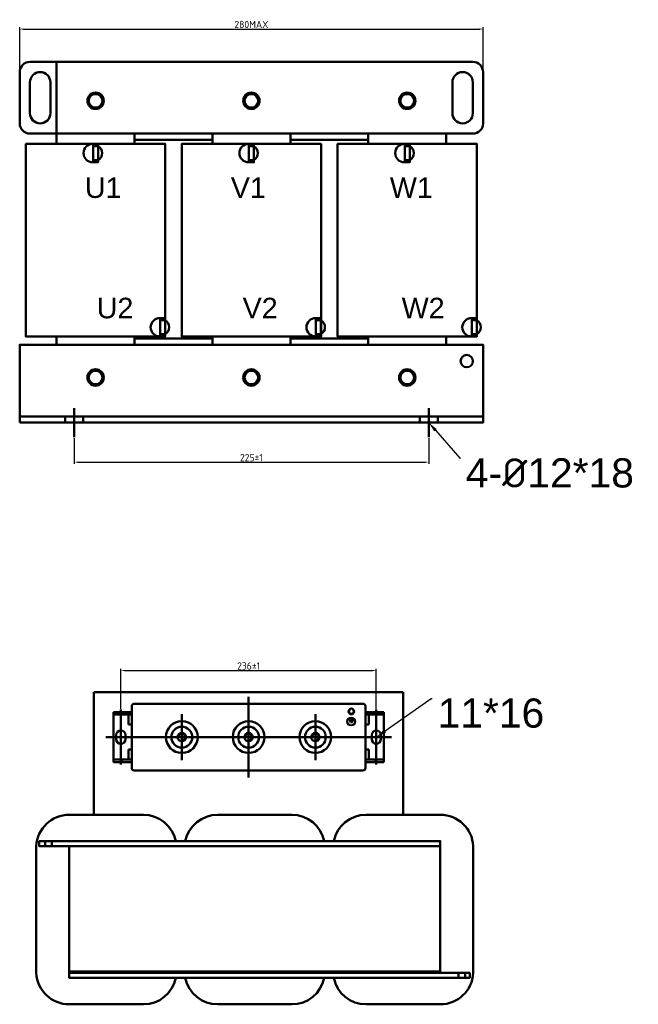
# Model space of a CAD drawing. Header units: millimetres. Extents: x -583 to 465, y 220 to 931.
# Tile 1 of 2: x -583 to -159, y 256 to 931. Entities that reach past the tile are written whole.
import ezdxf
from ezdxf import colors
from ezdxf.entities.mleader import LeaderData, LeaderLine
from ezdxf.math import Vec2, Vec3

# ---------------------------------------------------------------- set-up
doc = ezdxf.new("R2010")
doc.units = ezdxf.units.MM
doc.layers.get('0').update_dxf_attribs({"lineweight": 50})
doc.styles.add('GOST-2.304_Type-B', font='GOST Common.ttf')
doc.styles.get("Standard").update_dxf_attribs({"font": 'arial.ttf'})
doc.dimstyles.new('ISO-25', dxfattribs={"dimtxt": 5, "dimasz": 2.5, "dimexe": 1.25, "dimexo": 0.625, "dimtad": 1, "dimtoh": 1, "dimdec": 0, "dimtxsty": 'GOST-2.304_Type-B', "dimcen": 2.5, "dimadec": 0, "dimazin": 0, "dimtfac": 1, "dimtdec": 0, "dimtmove": 0, "dimatfit": 3, "dimfxl": 1, "dimarcsym": 0})

# ---------------------------------------------------------------- blocks, each defined once
blk = doc.blocks.new('*D55')
at = {"color": 0, "lineweight": -2}
for p, q in [((-583.14, 895.54), (-583.14, 925.68)), ((-580.64, 924.43), (-268.23, 924.43)), ((-265.73, 895.54), (-265.73, 925.68))]:
    blk.add_line(p, q, dxfattribs=at)
at = {"color": 0}
for points in [[(-580.64, 924.85), (-580.64, 924.01), (-583.14, 924.43)], [(-268.23, 924.85), (-268.23, 924.01), (-265.73, 924.43)]]:
    blk.add_solid(points, dxfattribs=at)
at = {"layer": 'Defpoints', "color": 0}
for p in [(-265.73, 924.43), (-583.14, 894.92), (-265.73, 894.92)]:
    blk.add_point(p, dxfattribs=at)
at = {"color": 0, "insert": (-424.43, 927.56), "char_height": 5, "attachment_point": 5, "style": 'GOST-2.304_Type-B'}
blk.add_mtext('280MAX', dxfattribs=at)
blk = doc.blocks.new('*D54')
at = {"color": 0, "lineweight": -2}
for p, q in [((-545.89, 644.15), (-545.89, 626.4)), ((-302.98, 644.15), (-302.98, 626.4)), ((-543.39, 627.65), (-305.48, 627.65))]:
    blk.add_line(p, q, dxfattribs=at)
at = {"color": 0}
for points in [[(-543.39, 628.07), (-543.39, 627.24), (-545.89, 627.65)], [(-305.48, 628.07), (-305.48, 627.24), (-302.98, 627.65)]]:
    blk.add_solid(points, dxfattribs=at)
at = {"layer": 'Defpoints', "color": 0}
for p in [(-545.89, 644.78), (-302.98, 644.78), (-302.98, 627.65)]:
    blk.add_point(p, dxfattribs=at)
at = {"color": 0, "insert": (-424.43, 630.78), "char_height": 5, "attachment_point": 5, "style": 'GOST-2.304_Type-B'}
blk.add_mtext('225%%P1', dxfattribs=at)
blk = doc.blocks.new('*D53')
at = {"color": 0, "lineweight": -2}
for p, q in [((-513.83, 458.7), (-513.83, 486.07)), ((-338.87, 458.7), (-338.87, 486.07)), ((-511.33, 484.82), (-341.37, 484.82))]:
    blk.add_line(p, q, dxfattribs=at)
at = {"color": 0}
for points in [[(-511.33, 485.24), (-511.33, 484.4), (-513.83, 484.82)], [(-341.37, 485.24), (-341.37, 484.4), (-338.87, 484.82)]]:
    blk.add_solid(points, dxfattribs=at)
at = {"layer": 'Defpoints', "color": 0}
for p in [(-338.87, 484.82), (-513.83, 458.08), (-338.87, 458.08)]:
    blk.add_point(p, dxfattribs=at)
at = {"color": 0, "insert": (-426.35, 487.95), "char_height": 5, "attachment_point": 5, "style": 'GOST-2.304_Type-B'}
blk.add_mtext('236±1', dxfattribs=at)

msp = doc.modelspace()

# ---------------------------------------------------------------- hatches: boundary and pattern name
h = msp.add_hatch(color=256)
h.set_gradient(color1=(250, 250, 255), one_color=1, tint=1)
edge = h.paths.add_edge_path()
edge.add_line((-356.15, 448.6), (-355.58, 448.6))
edge.add_arc((-355.58, 448.79), 0.192, -90, 0)
edge.add_arc((-355.58, 448.79), 0.192, 0, 90)
edge.add_line((-355.58, 448.98), (-356.15, 448.98))
edge.add_line((-356.15, 448.98), (-356.72, 448.98))
edge.add_arc((-356.72, 448.79), 0.192, 90, 180)
edge.add_arc((-356.72, 448.79), 0.192, 180, 270)
edge.add_line((-356.72, 448.6), (-356.15, 448.6))
edge = h.paths.add_edge_path()
edge.add_line((-356.34, 451.55), (-356.34, 450.72))
edge.add_line((-356.34, 450.72), (-357.57, 450.72))
edge.add_arc((-357.57, 450.53), 0.192, 90, 180)
edge.add_line((-357.76, 450.53), (-357.76, 450.53))
edge.add_arc((-357.57, 450.53), 0.192, -180, -90)
edge.add_line((-357.57, 450.33), (-356.15, 450.33))
edge.add_line((-356.15, 450.33), (-354.73, 450.33))
edge.add_arc((-354.73, 450.53), 0.192, -90, 0)
edge.add_line((-354.54, 450.53), (-354.54, 450.53))
edge.add_arc((-354.73, 450.53), 0.192, 0, 90)
edge.add_line((-354.73, 450.72), (-355.96, 450.72))
edge.add_line((-355.96, 450.72), (-355.96, 451.55))
edge.add_arc((-356.15, 451.55), 0.192, 0, 90)
edge.add_arc((-356.15, 451.55), 0.192, 90, 180)
edge = h.paths.add_edge_path()
edge.add_arc((-357.14, 449.66), 0.192, 90, 180)
edge.add_arc((-357.14, 449.66), 0.192, -180, -90)
edge.add_line((-357.14, 449.46), (-356.15, 449.46))
edge.add_line((-356.15, 449.46), (-355.16, 449.46))
edge.add_arc((-355.16, 449.66), 0.192, -90, 0)
edge.add_arc((-355.16, 449.66), 0.192, 0, 90)
edge.add_line((-355.16, 449.85), (-356.15, 449.85))
edge.add_line((-356.15, 449.85), (-357.14, 449.85))

# ---------------------------------------------------------------- linework, layer by layer
for p, q in [((-557.86, 845.76), (-557.86, 852.78)), ((-504.49, 845.76), (-504.49, 852.78)), ((-451.12, 845.76), (-451.12, 852.78)), ((-397.75, 845.76), (-397.75, 852.78)), ((-344.38, 845.76), (-344.38, 852.78)), ((-291.01, 845.76), (-291.01, 852.78)), ((-486.96, 726.4), (-486.96, 724.84)), ((-380.22, 726.4), (-380.22, 724.84)), ((-273.48, 726.4), (-273.48, 724.84)), ((-504.49, 712.34), (-504.49, 708.13)), ((-451.12, 712.34), (-451.12, 708.13)), ((-397.75, 712.34), (-397.75, 708.13)), ((-344.38, 712.34), (-344.38, 708.13)), ((-545.89, 644.78), (-545.89, 664.74)), ((-302.98, 644.78), (-302.98, 664.74)), ((-265.73, 658.97), (-583.14, 658.97)), ((-552.09, 659.07), (-552.09, 654.76)), ((-552.09, 654.76), (-539.69, 654.76)), ((-539.69, 659.07), (-539.69, 654.76)), ((-309.18, 659.07), (-309.18, 654.76)), ((-309.18, 654.76), (-296.77, 654.76)), ((-296.77, 659.07), (-296.77, 654.76)), ((-532.26, 470.08), (-320.44, 470.08)), ((-426.35, 466.78), (-426.35, 411.63)), ((-320.44, 470.08), (-320.44, 386.02)), ((-506.4, 460.36), (-506.4, 418.05)), ((-504.69, 462.08), (-348.01, 462.08)), ((-346.3, 460.36), (-346.3, 418.05)), ((-472.09, 454.97), (-472.09, 423.44)), ((-426.35, 454.97), (-426.35, 423.44)), ((-380.61, 454.97), (-380.61, 423.44)), ((-520.7, 439.21), (-524.13, 439.21)), ((-504.69, 439.21), (-348.01, 439.21)), ((-390.63, 439.21), (-359.14, 439.21)), ((-332, 439.21), (-328.57, 439.21)), ((-504.69, 416.33), (-348.01, 416.33)), ((-565.64, 367.95), (-565.64, 364.56)), ((-561.14, 364.56), (-561.14, 367.95)), ((-549.22, 364.56), (-549.22, 363.43)), ((-295.08, 363.43), (-295.08, 357.78)), ((-295.08, 278.71), (-295.08, 284.36)), ((-549.22, 278.71), (-549.22, 277.58)), ((-300.72, 278.71), (-295.08, 278.71)), ((-295.08, 278.71), (-295.08, 278.71)), ((-295.08, 278.71), (-295.08, 277.58)), ((-295.08, 278.71), (-295.08, 278.71)), ((-295.08, 278.71), (-295.08, 277.58)), ((-282.52, 277.58), (-282.52, 274.2)), ((-278.02, 274.2), (-278.02, 277.58))]:
    msp.add_line(p, q)
at = {"color": 0}
for p, q in [((-506.4, 456.36), (-518.98, 456.36)), ((-518.98, 456.36), (-518.98, 422.05)), ((-506.4, 454.76), (-518.98, 454.76)), ((-513.83, 438.92), (-513.83, 458.08)), ((-506.4, 456.36), (-513.55, 456.36)), ((-513.26, 454.76), (-513.26, 456.36)), ((-506.4, 454.76), (-513.26, 454.76)), ((-506.4, 454.76), (-508.69, 454.76)), ((-508.69, 454.76), (-508.69, 447.78)), ((-506.4, 454.76), (-506.4, 456.36)), ((-346.3, 456.36), (-333.72, 456.36)), ((-346.3, 456.36), (-339.15, 456.36)), ((-346.3, 454.76), (-346.3, 456.36)), ((-346.3, 454.76), (-333.72, 454.76)), ((-346.3, 454.76), (-339.44, 454.76)), ((-346.3, 454.76), (-344.01, 454.76)), ((-344.01, 454.76), (-344.01, 447.78)), ((-339.44, 454.76), (-339.44, 456.36)), ((-338.87, 438.92), (-338.87, 458.08)), ((-333.72, 456.36), (-333.72, 422.05)), ((-506.4, 447.78), (-508.69, 447.78)), ((-506.4, 430.63), (-506.4, 447.78)), ((-346.3, 430.63), (-346.3, 447.78)), ((-346.3, 447.78), (-344.01, 447.78)), ((-504.69, 439.21), (-520.7, 439.21)), ((-516.98, 437.78), (-516.98, 440.64)), ((-513.83, 440.64), (-513.83, 420.34)), ((-510.69, 440.64), (-510.69, 437.78)), ((-506.4, 439.21), (-506.4, 430.63)), ((-348.01, 439.21), (-332, 439.21)), ((-346.3, 439.21), (-346.3, 430.63)), ((-342.01, 440.64), (-342.01, 437.78)), ((-338.87, 440.64), (-338.87, 420.34)), ((-335.72, 437.78), (-335.72, 440.64)), ((-508.69, 430.63), (-508.69, 423.82)), ((-506.4, 430.63), (-508.69, 430.63)), ((-346.3, 430.63), (-344.01, 430.63)), ((-344.01, 430.63), (-344.01, 423.82)), ((-506.4, 422.05), (-518.98, 422.05)), ((-506.4, 423.82), (-518.76, 423.82)), ((-506.4, 423.82), (-513.26, 423.82)), ((-513.26, 423.82), (-513.26, 422.05)), ((-506.4, 422.05), (-506.4, 423.82)), ((-346.3, 423.82), (-333.94, 423.82)), ((-346.3, 423.82), (-339.44, 423.82)), ((-346.3, 422.05), (-346.3, 423.82)), ((-346.3, 422.05), (-333.72, 422.05)), ((-339.44, 423.82), (-339.44, 422.05))]:
    msp.add_line(p, q, dxfattribs=at)
at = {"lineweight": 25}
for p, q in [((-357.57, 450.72), (-356.34, 450.72)), ((-357.57, 450.33), (-356.15, 450.33)), ((-356.15, 449.85), (-357.14, 449.85)), ((-356.15, 449.46), (-357.14, 449.46)), ((-356.58, 450.53), (-356.58, 450.53)), ((-356.34, 451.55), (-356.34, 450.72)), ((-354.73, 450.33), (-356.15, 450.33)), ((-356.15, 449.85), (-355.16, 449.85)), ((-356.15, 449.66), (-356.15, 449.66)), ((-356.15, 449.46), (-355.16, 449.46)), ((-355.96, 451.55), (-355.96, 450.72)), ((-354.73, 450.72), (-355.96, 450.72)), ((-354.97, 449.66), (-354.97, 449.66)), ((-354.54, 450.53), (-354.54, 450.53))]:
    msp.add_line(p, q, dxfattribs=at)
for points in [[(-557.86, 901.94), (-576.11, 901.94, 0.414214), (-583.14, 894.92), (-583.14, 859.81, 0.414214), (-576.11, 852.78), (-291.01, 852.78)], [(-291.01, 901.94), (-272.75, 901.94, -0.414214), (-265.73, 894.92), (-265.73, 859.81, -0.414214), (-272.75, 852.78), (-557.86, 852.78)], [(-576.11, 887.9), (-576.11, 866.83, 1), (-562.07, 866.83), (-562.07, 887.9, 1), (-576.11, 887.9, -0.780904)], [(-272.75, 887.9), (-272.75, 866.83, -1), (-286.8, 866.83), (-286.8, 887.9, -1), (-272.75, 887.9, 0.780904)], [(-532.89, 845.76), (-533.06, 845.76, 1), (-533.06, 833.11), (-532.89, 833.11)], [(-532.89, 834.67), (-529.45, 834.67, 0.573603), (-529.45, 844.2), (-532.89, 844.2)], [(-426.15, 845.76), (-426.32, 845.76, 1), (-426.32, 833.11), (-426.15, 833.11)], [(-426.15, 834.67), (-422.71, 834.67, 0.573603), (-422.71, 844.2), (-426.15, 844.2)], [(-319.42, 845.76), (-319.58, 845.76, 1), (-319.58, 833.11), (-319.42, 833.11)], [(-319.42, 834.67), (-315.98, 834.67, 0.573603), (-315.98, 844.2), (-319.42, 844.2)], [(-486.96, 726.4), (-487.12, 726.4, 1), (-487.12, 713.74), (-486.96, 713.75)], [(-486.96, 715.31), (-483.52, 715.31, 0.573603), (-483.52, 724.84), (-486.96, 724.84)], [(-380.22, 726.4), (-380.39, 726.4, 1), (-380.39, 713.74), (-380.22, 713.75)], [(-380.22, 715.31), (-376.78, 715.31, 0.573603), (-376.78, 724.84), (-380.22, 724.84)], [(-273.48, 726.4), (-273.65, 726.4, 1), (-273.65, 713.74), (-273.48, 713.75)], [(-273.48, 715.31), (-270.05, 715.31, 0.573603), (-270.05, 724.84), (-273.48, 724.84)], [(-571.79, 364.56, -0.399638), (-549.22, 386.02), (-498.39, 386.02, -0.356394), (-476.26, 367.95)], [(-469.7, 367.95, -0.356394), (-447.56, 386.02), (-396.74, 386.02, -0.356394), (-374.6, 367.95)], [(-368.04, 367.95, -0.356394), (-345.91, 386.02), (-295.08, 386.02, -0.399638), (-272.51, 364.56, -0.356394)], [(-571.79, 277.58, -0.012506), (-571.81, 278.71), (-571.81, 363.43, -0.012506), (-571.79, 364.56, -0.012506)], [(-272.51, 364.56, -0.012506), (-272.49, 363.43), (-272.49, 278.71, -0.012506), (-272.51, 277.58)], [(-535.1, 256.12), (-549.22, 256.12, -0.399638), (-571.79, 277.58)], [(-272.51, 277.58, -0.399638), (-295.08, 256.12), (-331.79, 256.12)], [(-476.26, 274.2, -0.356394), (-498.39, 256.12), (-535.1, 256.12)], [(-433.45, 256.12), (-447.56, 256.12, -0.356394), (-469.7, 274.2)], [(-374.6, 274.2, -0.356394), (-396.74, 256.12), (-433.45, 256.12)], [(-331.79, 256.12), (-345.91, 256.12, -0.356394), (-368.04, 274.2)]]:
    msp.add_lwpolyline(points, format="xyb")
for points in [[(-557.86, 848.57), (-557.86, 901.94), (-291.01, 901.94)], [(-291.01, 852.78), (-291.01, 848.57)], [(-483.42, 713.74), (-578.92, 713.74), (-578.92, 845.76), (-483.42, 845.76), (-483.42, 845.76), (-483.42, 713.74)], [(-451.12, 848.57), (-504.49, 848.57)], [(-376.68, 713.74), (-472.19, 713.74), (-472.19, 845.76), (-376.68, 845.76), (-376.68, 845.76), (-376.68, 713.74)], [(-344.38, 848.57), (-397.75, 848.57)], [(-269.95, 713.74), (-365.45, 713.74), (-365.45, 845.76), (-269.95, 845.76), (-269.95, 845.76), (-269.95, 713.74)], [(-557.86, 708.13), (-557.86, 712.34), (-557.86, 713.74)], [(-504.49, 713.74), (-504.49, 712.34), (-483.42, 712.34)], [(-483.42, 712.34), (-451.12, 712.34), (-451.12, 713.74)], [(-397.75, 713.74), (-397.75, 712.34), (-381.82, 712.34)], [(-381.82, 712.34), (-344.38, 712.34), (-344.38, 713.74)], [(-291.01, 713.74), (-291.01, 712.34), (-291.01, 708.13)], [(-532.26, 470.08), (-532.26, 386.02)], [(-549.22, 367.95), (-295.08, 367.95), (-295.08, 278.71), (-549.22, 278.71), (-549.22, 364.56)], [(-549.22, 364.56), (-295.08, 364.56), (-295.08, 367.95), (-549.22, 367.95)], [(-549.22, 367.95), (-295.08, 367.95), (-295.08, 364.56), (-549.22, 364.56)], [(-476.26, 367.95), (-368.04, 367.95)], [(-295.08, 274.2), (-549.22, 274.2), (-549.22, 277.58), (-295.08, 277.58)]]:
    msp.add_lwpolyline(points)
for points in [[(-533.86, 879.91), (-536.55, 875.26), (-533.86, 870.6), (-528.48, 870.6), (-525.8, 875.26), (-528.48, 879.91)], [(-427.12, 879.91), (-429.81, 875.26), (-427.12, 870.6), (-421.75, 870.6), (-419.06, 875.26), (-421.75, 879.91)], [(-320.38, 879.91), (-323.07, 875.26), (-320.38, 870.6), (-315.01, 870.6), (-312.32, 875.26), (-315.01, 879.91)], [(-532.89, 845.76), (-529.45, 845.76), (-529.45, 833.11), (-532.89, 833.11)], [(-426.15, 845.76), (-422.71, 845.76), (-422.71, 833.11), (-426.15, 833.11)], [(-319.42, 845.76), (-315.98, 845.76), (-315.98, 833.11), (-319.42, 833.11)], [(-486.96, 726.4), (-483.52, 726.4), (-483.52, 713.74), (-486.96, 713.74)], [(-380.22, 726.4), (-376.78, 726.4), (-376.78, 713.74), (-380.22, 713.74)], [(-273.48, 726.4), (-270.05, 726.4), (-270.05, 713.74), (-273.48, 713.74)], [(-583.14, 654.76), (-265.73, 654.76), (-265.73, 708.13), (-583.14, 708.13)], [(-533.86, 690.31), (-536.55, 685.66), (-533.86, 681), (-528.48, 681), (-525.8, 685.66), (-528.48, 690.31)], [(-427.12, 690.31), (-429.81, 685.66), (-427.12, 681), (-421.75, 681), (-419.06, 685.66), (-421.75, 690.31)], [(-320.38, 690.31), (-323.07, 685.66), (-320.38, 681), (-315.01, 681), (-312.32, 685.66), (-315.01, 690.31)], [(-569.85, 367.95), (-295.08, 367.95), (-295.08, 364.56), (-569.85, 364.56)], [(-549.22, 277.58), (-274.92, 277.58), (-274.92, 274.2), (-549.22, 274.2)]]:
    msp.add_lwpolyline(points, close=True)
for centre, radius in [((-531.17, 875.26), 5.62), ((-531.17, 875.26), 5.62), ((-531.17, 875.26), 4.66), ((-424.43, 875.26), 5.62), ((-424.43, 875.26), 5.62), ((-424.43, 875.26), 4.66), ((-317.7, 875.26), 5.62), ((-317.7, 875.26), 5.62), ((-317.7, 875.26), 4.66), ((-276.97, 696.89), 4.21), ((-531.17, 685.66), 5.62), ((-531.17, 685.66), 4.66), ((-424.43, 685.66), 5.62), ((-424.43, 685.66), 5.62), ((-424.43, 685.66), 4.66), ((-317.7, 685.66), 5.62), ((-317.7, 685.66), 5.62), ((-317.7, 685.66), 4.66), ((-355.98, 456.81), 1.91), ((-472.09, 439.21), 10.86), ((-472.09, 439.21), 7.15), ((-426.35, 439.21), 10.86), ((-426.35, 439.21), 7.15), ((-380.61, 439.21), 10.86), ((-380.61, 439.21), 7.15), ((-472.09, 439.21), 2.86), ((-426.35, 439.21), 2.86), ((-380.61, 439.21), 2.86)]:
    msp.add_circle(centre, radius)
for radius in [2.98, 2.36]:
    msp.add_circle((-356.09, 449.85), radius, dxfattribs=at)
for centre, radius, start, end in [((-504.69, 460.36), 1.72, 90, 180), ((-348.01, 460.36), 1.72, 0, 90), ((-355.98, 456.81), 1.62, 120, 45), ((-472.09, 439.21), 2.29, 270, 180), ((-426.35, 439.21), 2.29, 270, 180), ((-380.61, 439.21), 2.29, 270, 180), ((-504.69, 418.05), 1.72, 180, 270), ((-348.01, 418.05), 1.72, 270, 0)]:
    msp.add_arc(centre, radius, start, end)
for centre, start, end in [((-356.38, 450.53), 90, 180), ((-356.38, 450.53), 180, 270), ((-356.15, 451.55), 90, 180), ((-356.15, 451.55), 0, 90), ((-355.95, 449.66), 90, 180), ((-355.95, 449.66), 180, 270), ((-355.16, 449.66), 0, 90), ((-355.16, 449.66), 270, 0), ((-354.73, 450.53), 0, 90), ((-354.73, 450.53), 270, 0)]:
    msp.add_arc(centre, 0.192, start, end, dxfattribs=at)
at = {"color": 0}
for centre, start, end in [((-513.83, 440.64), 0, 180), ((-338.87, 440.64), 0, 180), ((-513.83, 437.78), 180, 0), ((-338.87, 437.78), 180, 0)]:
    msp.add_arc(centre, 3.14, start, end, dxfattribs=at)

# ---------------------------------------------------------------- texts
at = {"char_height": 14.044, "attachment_point": 1}
for s, insert in [('U1', (-538.47, 822.76)), ('V1', (-438.55, 822.76)), ('W1', (-329.61, 822.76)), ('U2', (-530.37, 740.28)), ('V2', (-430.45, 740.28)), ('W2', (-321.51, 740.28))]:
    msp.add_mtext_dynamic_manual_height_columns(s, width=38.1038, gutter_width=21.94, heights=[0], dxfattribs=dict(at, insert=insert))

# ---------------------------------------------------------------- dimensions: what is measured, and where the dimension line sits
for base, p1, p2, text, picture, middle in [((-265.73, 924.43), (-583.14, 894.92), (-265.73, 894.92), '280MAX', '*D55', (-424.43, 927.56)), ((-302.98, 627.65), (-545.89, 644.78), (-302.98, 644.78), '225%%P1', '*D54', (-424.43, 630.78)), ((-338.87, 484.82), (-513.83, 458.08), (-338.87, 458.08), '236±1', '*D53', (-426.35, 487.95))]:
    dim = msp.add_linear_dim(base=base, p1=p1, p2=p2, text=text, dimstyle='ISO-25')
    dim.commit()
    dim.dimension.update_dxf_attribs({"geometry": picture, "text_midpoint": middle})

# ---------------------------------------------------------------- leaders
ml = msp.add_multileader_mtext('Standard')
ml.set_content('4-{\\fISOCPEUR|b0|i0|c0|p34;%%C}12*18', color=256)
ml.set_leader_properties()
ml.build(insert=Vec2(0, 0))
ml.multileader.update_dxf_attribs({"text_left_attachment_type": 0, "text_right_attachment_type": 0, "text_top_attachment_type": 0, "text_bottom_attachment_type": 0, "dogleg_length": 0.36, "arrow_head_size": 7.02, "scale": 4})
ctx = ml.context
ctx.base_point, ctx.scale, ctx.char_height, ctx.arrow_head_size, ctx.landing_gap_size, ctx.plane_origin = Vec3(-281.12, 630.29), 4, 20, 7.02, 3.51, Vec3(-296.77, 654.76)
ctx.left_attachment, ctx.right_attachment = 0, 0
notes = []
notes.append((ctx, [(0, (1, 1, 0), (-281.75, 630.29), (1, 0), 0.632, [(0, [(-302.98, 654.76)], 256, [])])]))
ctx.mtext.insert, ctx.mtext.flow_direction = Vec3(-277.61, 630.29), 5
ml = msp.add_multileader_mtext('Standard')
ml.set_content('11*16', color=256)
ml.set_leader_properties()
ml.build(insert=Vec2(0, 0))
ml.multileader.update_dxf_attribs({"text_left_attachment_type": 0, "text_right_attachment_type": 0, "text_top_attachment_type": 0, "text_bottom_attachment_type": 0, "dogleg_length": 0.36, "arrow_head_size": 7.35, "scale": 4})
ctx = ml.context
ctx.base_point, ctx.scale, ctx.char_height, ctx.arrow_head_size, ctx.landing_gap_size, ctx.plane_origin = Vec3(-300.56, 465.71), 4, 20, 7.35, 3.68, Vec3(-338.87, 439.21)
ctx.left_attachment, ctx.right_attachment = 0, 0
notes.append((ctx, [(0, (1, 1, 0), (-301.23, 465.71), (1, 0), 0.662, [(0, [(-338.87, 439.21)], 256, [])])]))
ctx.mtext.insert, ctx.mtext.flow_direction = Vec3(-296.89, 465.71), 5
for ctx, leaders in notes:
    for number, flags, end, landing, length, lines in leaders:
        leader = LeaderData()
        leader.index, (leader.has_last_leader_line, leader.has_dogleg_vector, leader.attachment_direction) = number, flags
        leader.last_leader_point, leader.dogleg_vector, leader.dogleg_length = Vec3(end), Vec3(landing), length
        for number, points, colour, breaks in lines:
            line = LeaderLine()
            line.index, line.vertices, line.color, line.breaks = number, Vec3.list(points), colors.encode_raw_color(colour), breaks
            leader.lines.append(line)
        ctx.leaders.append(leader)

doc.saveas('drawing.dxf')
